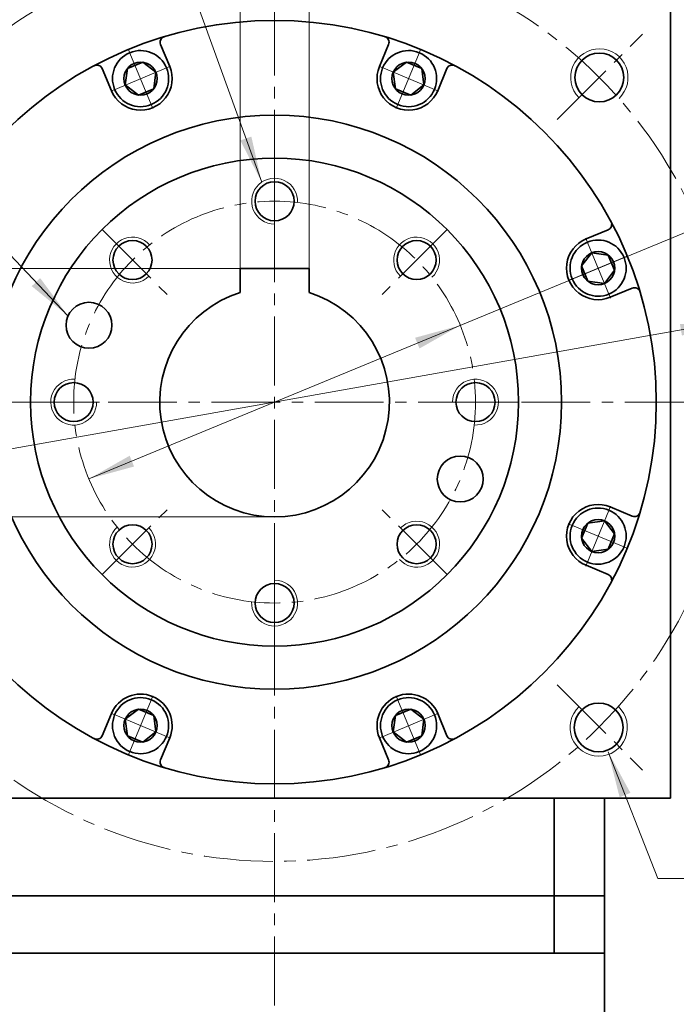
# Model space of a CAD drawing. Header units: millimetres. Extents: x 3809 to 4799, y -242 to 534.
# Tile 5 of 7: x 4331 to 4445, y 199 to 370. Entities that reach past the tile are written whole.
import ezdxf

# ---------------------------------------------------------------- set-up
doc = ezdxf.new("R2010")
doc.units = ezdxf.units.MM
doc.set_wipeout_variables(frame=1)
doc.linetypes.add('点画线', pattern=[18, 12, -2, 2, -2])
doc.layers.get('0').update_dxf_attribs({"lineweight": 35})
for name, color, linetype, lineweight in [('EB0', 7, 'Continuous', 35), ('中心线层', 1, '点画线', 18), ('尺寸线层', 3, 'Continuous', 18), ('粗实线层', 7, 'Continuous', 35)]:
    doc.layers.add(name, color=color, linetype=linetype, lineweight=lineweight)
doc.styles.add('标准', font='txt', dxfattribs={"width": 0.667})
doc.dimstyles.new('a4-1-1', dxfattribs={"dimtxt": 3, "dimasz": 3, "dimexe": 1.5, "dimexo": 0, "dimgap": 0.5, "dimtad": 1, "dimdec": 3, "dimdsep": 46, "dimtxsty": '标准', "dimblk": '_CAXARROW', "dimcen": 0, "dimdle": 6, "dimazin": 2, "dimtfac": 0.707107, "dimtdec": 3, "dimtix": 1, "dimtmove": 2, "dimatfit": 3, "dimfxl": 0, "dimfrac": 2, "dimtolj": 1, "dimarcsym": 0})
doc.dimstyles.new('a4-1-1.5', dxfattribs={"dimtxt": 4.5, "dimasz": 4.5, "dimexe": 2.25, "dimexo": 0, "dimgap": 0.75, "dimtad": 1, "dimdec": 3, "dimdsep": 46, "dimtxsty": '标准', "dimblk": '_CAXARROW', "dimcen": 0, "dimdle": 9, "dimazin": 2, "dimtfac": 0.707107, "dimtdec": 3, "dimtix": 1, "dimtmove": 2, "dimatfit": 3, "dimfxl": 0, "dimfrac": 2, "dimtolj": 1, "dimarcsym": 0})
doc.dimstyles.new('标准', dxfattribs={"dimtxt": 3.5, "dimasz": 4, "dimexe": 2, "dimexo": 0, "dimtad": 1, "dimdsep": 46, "dimtxsty": '标准', "dimblk": '_CAXARROW', "dimcen": 0, "dimdle": 8, "dimazin": 2, "dimtfac": 0.707107, "dimtdec": 3, "dimtmove": 2, "dimatfit": 3, "dimfxl": 0, "dimfrac": 2, "dimtolj": 1, "dimarcsym": 0})

# ---------------------------------------------------------------- blocks, each defined once
blk = doc.blocks.new('*X19')
at = {"layer": '尺寸线层', "linetype": 'Continuous'}
for points in [[(4453.99, 317.72), (4446.19, 315.3), (4445.84, 317.3)], [(4296.46, 289.7), (4304.61, 290.12), (4304.26, 292.11)]]:
    blk.add_hatch(color=0, dxfattribs=at).paths.add_polyline_path(points, flags=0)
at = {"layer": '尺寸线层', "color": 0, "linetype": 'Continuous'}
blk.add_line((4475.5, 321.54), (4296.46, 289.7), dxfattribs=at)
at = {"layer": '尺寸线层', "color": 0, "insert": (4465.8, 325.62), "char_height": 8.1, "width": 35.3599, "attachment_point": 5, "rotation": 10.0864, "line_spacing_factor": 1.15057, "style": '标准'}
blk.add_mtext('\\T1.1;%%C160', dxfattribs=at)
blk = doc.blocks.new('_CAXARROW')
blk.add_hatch(color=0).paths.add_polyline_path([(0, 0), (-1, 0.125), (-1, -0.125)], flags=0)
blk = doc.blocks.new('*X23')
at = {"layer": '尺寸线层', "linetype": 'Continuous'}
blk.add_hatch(color=0, dxfattribs=at).paths.add_polyline_path([(-9.87, 22.08), (-5.97, 14.91), (-7.86, 14.17)], flags=0)
at = {"layer": '尺寸线层', "color": 0, "linetype": 'Continuous'}
blk.add_line((-9.87, 22.08), (-1.21, 0), dxfattribs=at)
at = {"layer": '尺寸线层', "color": 0}
for p, q in [((-1.21, 0), (0, 0)), ((0, 0), (35.32, 0)), ((0, 0), (0, 0))]:
    blk.add_line(p, q, dxfattribs=at)
at = {"layer": '尺寸线层', "color": 0, "insert": (4.05, 1.62), "char_height": 8.1, "width": 62.5311, "attachment_point": 7, "line_spacing_factor": 1.15057, "style": '标准'}
blk.add_mtext('\\T1.1;4-M10X18', dxfattribs=at)
blk = doc.blocks.new('*X24')
at = {"layer": '尺寸线层', "linetype": 'Continuous'}
blk.add_hatch(color=0, dxfattribs=at).paths.add_polyline_path([(14.99, -35.43), (11.28, -28.15), (13.19, -27.47)], flags=0)
at = {"layer": '尺寸线层', "color": 0}
for p, q in [((0, 0), (-31.15, 0)), ((2.19, 0), (0, 0)), ((0, 0), (0, 0))]:
    blk.add_line(p, q, dxfattribs=at)
at = {"layer": '尺寸线层', "color": 0, "linetype": 'Continuous'}
blk.add_line((14.99, -35.43), (2.19, 0), dxfattribs=at)
at = {"layer": '尺寸线层', "color": 0, "insert": (-4.05, 1.62), "char_height": 8.1, "width": 54.1905, "attachment_point": 9, "line_spacing_factor": 1.15057, "style": '标准'}
blk.add_mtext('\\T1.1;8-M8x14', dxfattribs=at)
blk = doc.blocks.new('*X28')
at = {"layer": '中心线层', "linetype": '点画线', "lineweight": 18}
for p, q in [((0, -5.64), (0, 5.64)), ((-5.64, 0), (5.64, 0))]:
    blk.add_line(p, q, dxfattribs=at)
at = {"layer": '粗实线层'}
for p, q in [((-2.89, 0), (-1.44, 2.5)), ((-1.44, 2.5), (1.44, 2.5)), ((2.89, 0), (1.44, 2.5)), ((2.89, 0), (1.44, 2.5)), ((-2.89, 0), (-1.44, -2.5)), ((2.89, 0), (1.44, -2.5)), ((-1.44, -2.5), (1.44, -2.5))]:
    blk.add_line(p, q, dxfattribs=at)
blk.add_circle((0, 0), 2.89, dxfattribs=at)
for start, end in [(0, 180), (180, 360)]:
    blk.add_arc((0, 0), 4.89, start, end, dxfattribs=at)
blk = doc.blocks.new('*X29')
at = {"layer": '尺寸线层', "linetype": 'Continuous'}
for points in [[(4407.57, 317.08), (4400.47, 313.05), (4399.7, 314.92)], [(4342.88, 290.34), (4350.75, 292.49), (4349.98, 294.37)]]:
    blk.add_hatch(color=0, dxfattribs=at).paths.add_polyline_path(points, flags=0)
at = {"layer": '尺寸线层', "color": 0, "linetype": 'Continuous'}
blk.add_line((4465.29, 340.94), (4342.88, 290.34), dxfattribs=at)
at = {"layer": '尺寸线层', "color": 0, "insert": (4456.84, 343.63), "char_height": 8.1, "width": 27.1362, "attachment_point": 5, "rotation": 22.4595, "line_spacing_factor": 1.15057, "style": '标准'}
blk.add_mtext('\\T1.1;%%C70', dxfattribs=at)
blk = doc.blocks.new('*X30')
at = {"layer": '尺寸线层', "linetype": 'Continuous'}
blk.add_hatch(color=0, dxfattribs=at).paths.add_polyline_path([(34.91, -28.7), (28.6, -23.53), (30.07, -22.13)], flags=0)
at = {"layer": '尺寸线层', "color": 0}
for p, q in [((0, 0), (-30.83, 0)), ((7.62, 0), (0, 0)), ((0, 0), (0, 0))]:
    blk.add_line(p, q, dxfattribs=at)
at = {"layer": '尺寸线层', "color": 0, "linetype": 'Continuous'}
blk.add_line((34.91, -28.7), (7.62, 0), dxfattribs=at)
at = {"layer": '尺寸线层', "color": 0, "insert": (-4.05, 1.62), "char_height": 8.1, "width": 53.5597, "attachment_point": 9, "line_spacing_factor": 1.15057, "style": '标准'}
blk.add_mtext('\\T1.1;2-%%C8H7', dxfattribs=at)
blk = doc.blocks.new('*X32')
at = {"layer": '尺寸线层', "color": 0, "char_height": 6, "attachment_point": 1, "line_spacing_factor": 1.15057, "style": '标准'}
for s, insert, width in [('\\T1.1;12', (4361.97, 396.38), 106.028), ('\\T1.1;%%P0.013', (4369.02, 396.38), 83.0685)]:
    blk.add_mtext(s, dxfattribs=dict(at, insert=insert, width=width))
blk = doc.blocks.new('*X31')
at = {"layer": '尺寸线层', "linetype": 'Continuous'}
for points in [[(4369.23, 388.22), (4363.23, 387.47), (4363.23, 388.97)], [(4381.23, 388.22), (4387.23, 387.47), (4387.23, 388.97)]]:
    blk.add_hatch(color=0, dxfattribs=at).paths.add_polyline_path(points, flags=0)
at = {"layer": '尺寸线层', "color": 0, "linetype": 'Continuous'}
for p, q in [((4369.23, 327.01), (4369.23, 391.22)), ((4381.23, 327.01), (4381.23, 391.22)), ((4393.23, 388.22), (4357.23, 388.22))]:
    blk.add_line(p, q, dxfattribs=at)
at = {"layer": '尺寸线层', "color": 0}
blk.add_blockref('*X32', (0, 0), dxfattribs=at)
blk = doc.blocks.new('*X33')
at = {"layer": '尺寸线层', "linetype": 'Continuous'}
for points in [[(4288.66, 327.01), (4289.68, 318.91), (4287.65, 318.91)], [(4288.66, 283.71), (4289.68, 291.81), (4287.65, 291.81)]]:
    blk.add_hatch(color=0, dxfattribs=at).paths.add_polyline_path(points, flags=0)
at = {"layer": '尺寸线层', "color": 0, "linetype": 'Continuous'}
for p, q in [((4369.23, 327.01), (4284.61, 327.01)), ((4288.66, 327.01), (4288.66, 283.71)), ((4375.23, 283.71), (4284.61, 283.71))]:
    blk.add_line(p, q, dxfattribs=at)
at = {"layer": '尺寸线层', "color": 0, "insert": (4283.31, 305.36), "char_height": 8.1, "width": 29.9864, "attachment_point": 5, "rotation": 90, "line_spacing_factor": 1.15057, "style": '标准'}
blk.add_mtext('\\T1.1;43.3', dxfattribs=at)
blk = doc.blocks.new('*X47')
at = {"layer": '尺寸线层', "linetype": 'Continuous'}
for points in [[(4534.41, 372.71), (4533.91, 368.71), (4534.91, 368.71)], [(4534.41, 56.71), (4533.91, 60.71), (4534.91, 60.71)]]:
    blk.add_hatch(color=0, dxfattribs=at).paths.add_polyline_path(points, flags=0)
at = {"layer": '尺寸线层', "color": 0, "linetype": 'Continuous'}
for p, q in [((4444.23, 372.71), (4536.41, 372.71)), ((4534.41, 56.71), (4534.41, 372.71)), ((4440.23, 56.71), (4536.41, 56.71))]:
    blk.add_line(p, q, dxfattribs=at)
at = {"layer": '尺寸线层', "color": 0, "insert": (4530.57, 214.71), "char_height": 6.5, "width": 16.7139, "attachment_point": 5, "rotation": 90, "line_spacing_factor": 1.15057, "style": '标准'}
blk.add_mtext('\\T1.1;316', dxfattribs=at)
blk = doc.blocks.new('*X48')
at = {"layer": '尺寸线层', "linetype": 'Continuous'}
for points in [[(4491.51, 303.71), (4492.01, 299.71), (4491.01, 299.71)], [(4491.51, 56.71), (4492.01, 60.71), (4491.01, 60.71)]]:
    blk.add_hatch(color=0, dxfattribs=at).paths.add_polyline_path(points, flags=0)
at = {"layer": '尺寸线层', "color": 0, "linetype": 'Continuous'}
for p, q in [((4458.23, 303.71), (4493.51, 303.71)), ((4491.51, 303.71), (4491.51, 56.71)), ((4440.23, 56.71), (4493.51, 56.71))]:
    blk.add_line(p, q, dxfattribs=at)
at = {"layer": '尺寸线层', "color": 0, "insert": (4487.67, 180.21), "char_height": 6.5, "width": 17.1826, "attachment_point": 5, "rotation": 90, "line_spacing_factor": 1.15057, "style": '标准'}
blk.add_mtext('\\T1.1;247', dxfattribs=at)

msp = doc.modelspace()

# ---------------------------------------------------------------- linework, layer by layer
at = {"color": 4, "linetype": 'Continuous', "lineweight": 35}
for centre in [(4342.8901, 317.1003), (4407.5617, 290.3125)]:
    msp.add_circle(centre, 4, dxfattribs=at)
at = {"color": 7, "linetype": 'Continuous', "lineweight": 15}
for centre, radius, start, end in [((4431.8042, 360.2651), 5, 313.199268, 224.840844), ((4375.2259, 338.7064), 4, 356.724171, 270), ((4350.4771, 328.4552), 4, 41.724171, 315), ((4399.9746, 328.4552), 4, 311.724171, 225), ((4340.2259, 303.7064), 4, 86.724171, 360), ((4410.2259, 303.7064), 4, 266.724171, 180), ((4350.4771, 278.9577), 4, 131.724171, 45), ((4399.9746, 278.9577), 4, 221.724171, 135), ((4375.2259, 268.7064), 4, 176.724171, 90), ((4431.6863, 247.03), 5, 133.249021, 46.681365)]:
    msp.add_arc(centre, radius, start, end, dxfattribs=at)
at = {"layer": 'EB0'}
for p, q in [((4432.7259, 217.7064), (4317.7259, 217.7064)), ((4432.7259, 217.7064), (4432.7259, 182.0518)), ((4432.7259, 207.7064), (4317.7259, 207.7064))]:
    msp.add_line(p, q, dxfattribs=at)
at = {"layer": '中心线层'}
for p, q in [((4375.2259, 36.6072), (4375.2259, 386.7064)), ((4424.4662, 352.9468), (4439.3226, 367.8032)), ((4375.2259, 346.2064), (4375.2259, 329.0355)), ((4345.1738, 333.7585), (4357.3155, 321.6168)), ((4405.2779, 333.7585), (4393.1362, 321.6168)), ((4292.2259, 303.7064), (4458.2259, 303.7064)), ((4332.7259, 303.7064), (4349.8968, 303.7064)), ((4417.7259, 303.7064), (4400.5549, 303.7064)), ((4345.1738, 273.6544), (4357.3155, 285.7961)), ((4405.2779, 273.6544), (4393.1362, 285.7961)), ((4375.2259, 261.2064), (4375.2259, 278.3774)), ((4424.4662, 254.4661), (4439.3226, 239.6097))]:
    msp.add_line(p, q, dxfattribs=at)
for radius in [80, 35]:
    msp.add_circle((4375.2259, 303.7064), radius, dxfattribs=at)
at = {"layer": '粗实线层'}
for p, q in [((4444.2259, 234.7064), (4444.2259, 372.7064)), ((4356.9635, 362.1678), (4355.3652, 366.0266)), ((4393.4882, 362.1678), (4395.0866, 366.0266)), ((4346.8009, 357.9583), (4345.2025, 361.8171)), ((4403.6509, 357.9583), (4405.2493, 361.8171)), ((4429.4778, 332.1315), (4433.3365, 333.7298)), ((4381.2259, 327.0064), (4369.2259, 327.0064)), ((4369.2259, 327.0064), (4369.2259, 322.7852)), ((4381.2259, 327.0064), (4381.2259, 322.7852)), ((4433.6873, 321.9688), (4437.546, 323.5671)), ((4433.6873, 285.4441), (4437.546, 283.8457)), ((4429.4778, 275.2814), (4433.3365, 273.6831)), ((4346.8009, 249.4545), (4345.2025, 245.5958)), ((4403.6509, 249.4545), (4405.2493, 245.5958)), ((4356.9635, 245.245), (4355.3652, 241.3863)), ((4393.4882, 245.245), (4395.0866, 241.3863)), ((4306.2259, 234.7064), (4444.2259, 234.7064)), ((4423.9603, 217.7064), (4423.9603, 234.7064)), ((4432.7259, 217.7064), (4432.7259, 234.7064)), ((4423.9603, 217.7064), (4423.9603, 207.7064))]:
    msp.add_line(p, q, dxfattribs=at)
for centre, radius in [((4375.2259, 303.7064), 66.5), ((4431.8042, 360.2651), 4.25), ((4375.2259, 303.7064), 50), ((4375.2259, 303.7064), 42.5), ((4375.2259, 338.7064), 3.4), ((4350.4771, 328.4552), 3.4), ((4399.9746, 328.4552), 3.4), ((4340.2259, 303.7064), 3.4), ((4410.2259, 303.7064), 3.4), ((4350.4771, 278.9577), 3.4), ((4399.9746, 278.9577), 3.4), ((4375.2259, 268.7064), 3.4), ((4431.6863, 247.03), 4.25)]:
    msp.add_circle(centre, radius, dxfattribs=at)
for centre, radius, start, end in [((4356.2891, 366.4093), 1, 106.804715, 202.50003), ((4394.1627, 366.4093), 1, 337.49997, 73.195285), ((4344.2786, 361.4344), 1, 22.49997, 118.195285), ((4351.8822, 360.0631), 5.5, 202.5, 22.5), ((4398.5696, 360.0631), 5.5, 157.5, 337.5), ((4406.1731, 361.4344), 1, 61.804715, 157.50003), ((4432.9538, 334.6537), 1, 292.49997, 28.195285), ((4431.5825, 327.0501), 5.5, 112.5, 292.5), ((4375.2259, 303.7064), 20, 107.457603, 72.542397), ((4437.9287, 322.6432), 1, 16.804715, 112.50003), ((4431.5825, 280.3627), 5.5, 67.5, 247.5), ((4437.9287, 284.7696), 1, 247.49997, 343.195285), ((4432.9538, 272.7592), 1, 331.804715, 67.50003), ((4351.8822, 247.3498), 5.5, 337.5, 157.5), ((4398.5696, 247.3498), 5.5, 22.5, 202.5), ((4344.2786, 245.9785), 1, 241.804715, 337.50003), ((4406.1731, 245.9785), 1, 202.49997, 298.195285), ((4356.2891, 241.0036), 1, 157.49997, 253.195285), ((4394.1627, 241.0036), 1, 286.804715, 22.50003)]:
    msp.add_arc(centre, radius, start, end, dxfattribs=at)

# ---------------------------------------------------------------- block references
at = {"layer": '尺寸线层'}
for name, p in [('*X24', (4357.9903, 377.4424)), ('*X30', (4304.3255, 347.4367)), ('*X23', (4443.1891, 220.7248))]:
    msp.add_blockref(name, p, dxfattribs=at)

# ---------------------------------------------------------------- dimensions: what is measured, and where the dimension line sits
for base, p1, p2, angle, dimstyle, override, picture, middle in [((4534.4083, 372.7064), (4440.2305, 56.7064), (4444.2259, 372.7064), 90, '标准', {"dimtxt": 6.5, "dimsah": 1, "dimtfill": 1, "dimtzin": 8, "dimarcsym": 0}, '*X47', (4530.5684, 214.7064)), ((4288.6641, 283.7064), (4369.2259, 327.0064), (4375.2259, 283.7064), 270, 'a4-1-1.5', {"dimsah": 1, "dimtfill": 1, "dimtzin": 8}, '*X33', (4283.3078, 305.3564)), ((4491.5124, 56.7064), (4458.2259, 303.7064), (4440.2305, 56.7064), 90, '标准', {"dimtxt": 6.5, "dimsah": 1, "dimtfill": 1, "dimtzin": 8, "dimarcsym": 0}, '*X48', (4487.6725, 180.2064))]:
    dim = msp.add_linear_dim(base=base, p1=p1, p2=p2, angle=angle, dimstyle=dimstyle, override=override, dxfattribs=at)
    dim.commit()
    dim.dimension.update_dxf_attribs({"geometry": picture, "text_midpoint": middle})
dim = msp.add_diameter_dim_2p(p1=(4296.4623, 289.6958), p2=(4453.9895, 317.7171), dimstyle='a4-1-1.5', override={"dimpost": '%%C<>', "dimsah": 1, "dimtfill": 1, "dimtzin": 8}, dxfattribs=at)
dim.commit()
dim.dimension.update_dxf_attribs({"geometry": '*X19', "text_midpoint": (4466.797, 319.9953), "dimtype": 163})

# ---------------------------------------------------------------- next in the draw order: wipeouts: each hides what was drawn before it
for points in [[(4356.4, 361.9344), (4356.3894, 361.9598), (4356.3786, 361.9851), (4356.3678, 362.0103), (4356.3568, 362.0355), (4356.3456, 362.0606), (4356.3343, 362.0856), (4356.3229, 362.1106), (4356.3113, 362.1355), (4356.2996, 362.1604), (4356.2877, 362.1852), (4356.2757, 362.2099), (4356.2636, 362.2345), (4356.2513, 362.2591), (4356.2389, 362.2836), (4356.2264, 362.3081), (4356.2137, 362.3325), (4356.2009, 362.3568), (4356.1879, 362.381), (4356.1748, 362.4051), (4356.1616, 362.4292), (4356.1482, 362.4532), (4356.1347, 362.4772), (4356.1211, 362.501), (4356.1074, 362.5248), (4356.0935, 362.5485), (4356.0794, 362.5721), (4356.0653, 362.5957), (4356.051, 362.6191), (4356.0365, 362.6425), (4356.022, 362.6658), (4356.022, 362.6658), (4355.8958, 362.8564), (4355.7609, 363.0409), (4355.6176, 363.2189), (4355.466, 363.39), (4355.3067, 363.5538), (4355.1398, 363.71), (4354.9659, 363.8582), (4354.7852, 363.9981), (4354.5982, 364.1295), (4354.4052, 364.2519), (4354.2067, 364.3652), (4354.0032, 364.4692), (4353.795, 364.5634), (4353.5826, 364.6479), (4353.3665, 364.7223), (4353.1472, 364.7866), (4352.9251, 364.8406), (4352.7008, 364.8841), (4352.4746, 364.9171), (4352.2472, 364.9394), (4352.0189, 364.9512), (4351.7904, 364.9522), (4351.5621, 364.9426), (4351.3344, 364.9223), (4351.108, 364.8914), (4350.8832, 364.85), (4350.6607, 364.7981), (4350.4408, 364.7358), (4350.224, 364.6634), (4350.0109, 364.5809), (4350.0109, 364.5809), (4349.8018, 364.4885), (4349.5973, 364.3864), (4349.3978, 364.275), (4349.2037, 364.1543), (4349.0155, 364.0247), (4348.8335, 363.8864), (4348.6582, 363.7398), (4348.4899, 363.5851), (4348.3291, 363.4228), (4348.176, 363.2531), (4348.031, 363.0764), (4347.8944, 362.8932), (4347.7665, 362.7038), (4347.6476, 362.5086), (4347.538, 362.3081), (4347.4378, 362.1027), (4347.3474, 361.8928), (4347.2669, 361.6789), (4347.1964, 361.4615), (4347.1362, 361.241), (4347.0863, 361.018), (4347.0469, 360.7928), (4347.0181, 360.5661), (4346.9999, 360.3383), (4346.9924, 360.1099), (4346.9956, 359.8814), (4347.0094, 359.6533), (4347.0339, 359.426), (4347.0689, 359.2002), (4347.1145, 358.9762), (4347.1145, 358.9762), (4347.1207, 358.9495), (4347.127, 358.9227), (4347.1335, 358.896), (4347.1401, 358.8694), (4347.1469, 358.8427), (4347.1538, 358.8161), (4347.1609, 358.7896), (4347.1682, 358.7631), (4347.1755, 358.7366), (4347.1831, 358.7102), (4347.1907, 358.6838), (4347.1986, 358.6575), (4347.2065, 358.6312), (4347.2147, 358.6049), (4347.2229, 358.5787), (4347.2313, 358.5526), (4347.2399, 358.5265), (4347.2486, 358.5004), (4347.2575, 358.4744), (4347.2665, 358.4484), (4347.2756, 358.4225), (4347.2849, 358.3967), (4347.2943, 358.3709), (4347.3039, 358.3451), (4347.3136, 358.3194), (4347.3235, 358.2938), (4347.3335, 358.2682), (4347.3437, 358.2426), (4347.354, 358.2172), (4347.3644, 358.1918), (4347.3644, 358.1918), (4347.4685, 357.9579), (4347.5848, 357.7298), (4347.7128, 357.5081), (4347.8522, 357.2934), (4348.0027, 357.0862), (4348.1638, 356.8873), (4348.3351, 356.697), (4348.5161, 356.516), (4348.7064, 356.3447), (4348.9053, 356.1836), (4349.1125, 356.0331), (4349.3272, 355.8937), (4349.5489, 355.7657), (4349.777, 355.6494), (4350.0109, 355.5453), (4350.2499, 355.4536), (4350.4934, 355.3745), (4350.7406, 355.3082), (4350.9911, 355.255), (4351.2439, 355.2149), (4351.4985, 355.1882), (4351.7542, 355.1748), (4352.0102, 355.1748), (4352.2659, 355.1882), (4352.5205, 355.2149), (4352.7733, 355.255), (4353.0237, 355.3082), (4353.271, 355.3745), (4353.5145, 355.4536), (4353.7535, 355.5453), (4353.7535, 355.5453), (4353.9874, 355.6494), (4354.2155, 355.7657), (4354.4372, 355.8937), (4354.6519, 356.0331), (4354.859, 356.1836), (4355.058, 356.3447), (4355.2482, 356.516), (4355.4293, 356.697), (4355.6006, 356.8873), (4355.7617, 357.0862), (4355.9122, 357.2934), (4356.0516, 357.5081), (4356.1796, 357.7298), (4356.2958, 357.9579), (4356.4, 358.1918), (4356.4917, 358.4308), (4356.5708, 358.6742), (4356.6371, 358.9215), (4356.6903, 359.1719), (4356.7304, 359.4248), (4356.7571, 359.6794), (4356.7705, 359.9351), (4356.7705, 360.1911), (4356.7571, 360.4467), (4356.7304, 360.7014), (4356.6903, 360.9542), (4356.6371, 361.2046), (4356.5708, 361.4519), (4356.4917, 361.6954)], [(4403.0873, 358.1918), (4403.0978, 358.2172), (4403.1081, 358.2426), (4403.1182, 358.2682), (4403.1283, 358.2938), (4403.1381, 358.3194), (4403.1478, 358.3451), (4403.1574, 358.3709), (4403.1669, 358.3967), (4403.1762, 358.4225), (4403.1853, 358.4484), (4403.1943, 358.4744), (4403.2032, 358.5004), (4403.2119, 358.5265), (4403.2204, 358.5526), (4403.2288, 358.5787), (4403.2371, 358.6049), (4403.2452, 358.6312), (4403.2532, 358.6575), (4403.261, 358.6838), (4403.2687, 358.7102), (4403.2762, 358.7366), (4403.2836, 358.7631), (4403.2908, 358.7896), (4403.2979, 358.8161), (4403.3048, 358.8427), (4403.3116, 358.8694), (4403.3183, 358.896), (4403.3247, 358.9227), (4403.3311, 358.9495), (4403.3373, 358.9762), (4403.3373, 358.9762), (4403.3828, 359.2002), (4403.4179, 359.426), (4403.4424, 359.6533), (4403.4562, 359.8814), (4403.4593, 360.1099), (4403.4518, 360.3383), (4403.4336, 360.5661), (4403.4048, 360.7928), (4403.3654, 361.018), (4403.3156, 361.241), (4403.2554, 361.4615), (4403.1849, 361.6789), (4403.1044, 361.8928), (4403.0139, 362.1027), (4402.9138, 362.3081), (4402.8041, 362.5086), (4402.6852, 362.7038), (4402.5574, 362.8932), (4402.4208, 363.0764), (4402.2758, 363.2531), (4402.1227, 363.4228), (4401.9618, 363.5851), (4401.7935, 363.7398), (4401.6182, 363.8864), (4401.4363, 364.0247), (4401.248, 364.1543), (4401.0539, 364.275), (4400.8544, 364.3864), (4400.6499, 364.4885), (4400.4409, 364.5809), (4400.4409, 364.5809), (4400.2278, 364.6634), (4400.011, 364.7358), (4399.7911, 364.7981), (4399.5685, 364.85), (4399.3438, 364.8914), (4399.1173, 364.9223), (4398.8897, 364.9426), (4398.6614, 364.9522), (4398.4328, 364.9512), (4398.2046, 364.9394), (4397.9771, 364.9171), (4397.751, 364.8841), (4397.5266, 364.8406), (4397.3045, 364.7866), (4397.0852, 364.7223), (4396.8691, 364.6479), (4396.6568, 364.5634), (4396.4486, 364.4692), (4396.245, 364.3652), (4396.0466, 364.2519), (4395.8536, 364.1295), (4395.6666, 363.9981), (4395.4859, 363.8582), (4395.3119, 363.71), (4395.1451, 363.5538), (4394.9857, 363.39), (4394.8342, 363.2189), (4394.6908, 363.0409), (4394.5559, 362.8564), (4394.4298, 362.6658), (4394.4298, 362.6658), (4394.4152, 362.6425), (4394.4008, 362.6191), (4394.3865, 362.5957), (4394.3723, 362.5721), (4394.3583, 362.5485), (4394.3444, 362.5248), (4394.3306, 362.501), (4394.317, 362.4772), (4394.3035, 362.4532), (4394.2901, 362.4292), (4394.2769, 362.4051), (4394.2638, 362.381), (4394.2509, 362.3568), (4394.2381, 362.3325), (4394.2254, 362.3081), (4394.2128, 362.2836), (4394.2004, 362.2591), (4394.1881, 362.2345), (4394.176, 362.2099), (4394.164, 362.1852), (4394.1522, 362.1604), (4394.1405, 362.1355), (4394.1289, 362.1106), (4394.1174, 362.0856), (4394.1061, 362.0606), (4394.095, 362.0355), (4394.084, 362.0103), (4394.0731, 361.9851), (4394.0624, 361.9598), (4394.0518, 361.9344), (4394.0518, 361.9344), (4393.9601, 361.6954), (4393.8809, 361.4519), (4393.8147, 361.2046), (4393.7615, 360.9542), (4393.7214, 360.7014), (4393.6946, 360.4467), (4393.6812, 360.1911), (4393.6812, 359.9351), (4393.6946, 359.6794), (4393.7214, 359.4248), (4393.7615, 359.1719), (4393.8147, 358.9215), (4393.8809, 358.6742), (4393.9601, 358.4308), (4394.0518, 358.1918), (4394.1559, 357.9579), (4394.2722, 357.7298), (4394.4002, 357.5081), (4394.5396, 357.2934), (4394.6901, 357.0862), (4394.8512, 356.8873), (4395.0225, 356.697), (4395.2035, 356.516), (4395.3938, 356.3447), (4395.5927, 356.1836), (4395.7998, 356.0331), (4396.0145, 355.8937), (4396.2363, 355.7657), (4396.4644, 355.6494), (4396.6982, 355.5453), (4396.6982, 355.5453), (4396.9373, 355.4536), (4397.1807, 355.3745), (4397.428, 355.3082), (4397.6784, 355.255), (4397.9313, 355.2149), (4398.1859, 355.1882), (4398.4416, 355.1748), (4398.6976, 355.1748), (4398.9532, 355.1882), (4399.2078, 355.2149), (4399.4607, 355.255), (4399.7111, 355.3082), (4399.9584, 355.3745), (4400.2019, 355.4536), (4400.4409, 355.5453), (4400.6748, 355.6494), (4400.9029, 355.7657), (4401.1246, 355.8937), (4401.3393, 356.0331), (4401.5464, 356.1836), (4401.7454, 356.3447), (4401.9356, 356.516), (4402.1166, 356.697), (4402.288, 356.8873), (4402.4491, 357.0862), (4402.5995, 357.2934), (4402.739, 357.5081), (4402.867, 357.7298), (4402.9832, 357.9579)], [(4433.4539, 322.5323), (4433.4792, 322.5429), (4433.5045, 322.5537), (4433.5297, 322.5645), (4433.5549, 322.5755), (4433.58, 322.5867), (4433.6051, 322.598), (4433.6301, 322.6094), (4433.655, 322.621), (4433.6798, 322.6327), (4433.7046, 322.6446), (4433.7293, 322.6566), (4433.754, 322.6687), (4433.7786, 322.681), (4433.8031, 322.6934), (4433.8275, 322.7059), (4433.8519, 322.7186), (4433.8762, 322.7314), (4433.9004, 322.7444), (4433.9246, 322.7575), (4433.9487, 322.7707), (4433.9727, 322.7841), (4433.9966, 322.7976), (4434.0205, 322.8112), (4434.0443, 322.825), (4434.068, 322.8389), (4434.0916, 322.8529), (4434.1151, 322.8671), (4434.1386, 322.8813), (4434.162, 322.8958), (4434.1853, 322.9103), (4434.1853, 322.9103), (4434.3759, 323.0365), (4434.5603, 323.1714), (4434.7383, 323.3147), (4434.9094, 323.4663), (4435.0732, 323.6256), (4435.2294, 323.7925), (4435.3776, 323.9664), (4435.5176, 324.1471), (4435.6489, 324.3341), (4435.7714, 324.5271), (4435.8847, 324.7256), (4435.9886, 324.9291), (4436.0829, 325.1373), (4436.1674, 325.3497), (4436.2418, 325.5658), (4436.3061, 325.7851), (4436.36, 326.0072), (4436.4035, 326.2315), (4436.4365, 326.4577), (4436.4589, 326.6851), (4436.4706, 326.9134), (4436.4717, 327.1419), (4436.462, 327.3702), (4436.4418, 327.5979), (4436.4109, 327.8243), (4436.3694, 328.0491), (4436.3175, 328.2717), (4436.2553, 328.4916), (4436.1828, 328.7083), (4436.1003, 328.9214), (4436.1003, 328.9214), (4436.0079, 329.1305), (4435.9059, 329.335), (4435.7944, 329.5345), (4435.6737, 329.7286), (4435.5441, 329.9168), (4435.4058, 330.0988), (4435.2592, 330.2741), (4435.1046, 330.4424), (4434.9422, 330.6032), (4434.7725, 330.7563), (4434.5959, 330.9013), (4434.4127, 331.0379), (4434.2232, 331.1658), (4434.0281, 331.2847), (4433.8275, 331.3943), (4433.6221, 331.4945), (4433.4122, 331.5849), (4433.1983, 331.6654), (4432.9809, 331.7359), (4432.7605, 331.7961), (4432.5374, 331.846), (4432.3123, 331.8854), (4432.0856, 331.9142), (4431.8578, 331.9324), (4431.6293, 331.9399), (4431.4008, 331.9367), (4431.1727, 331.9229), (4430.9455, 331.8984), (4430.7196, 331.8634), (4430.4957, 331.8178), (4430.4957, 331.8178), (4430.4689, 331.8116), (4430.4422, 331.8053), (4430.4155, 331.7988), (4430.3888, 331.7922), (4430.3622, 331.7854), (4430.3356, 331.7785), (4430.309, 331.7714), (4430.2825, 331.7642), (4430.2561, 331.7568), (4430.2296, 331.7492), (4430.2033, 331.7416), (4430.1769, 331.7337), (4430.1506, 331.7258), (4430.1244, 331.7177), (4430.0982, 331.7094), (4430.072, 331.701), (4430.0459, 331.6924), (4430.0199, 331.6837), (4429.9938, 331.6749), (4429.9679, 331.6659), (4429.942, 331.6567), (4429.9161, 331.6474), (4429.8903, 331.638), (4429.8646, 331.6284), (4429.8389, 331.6187), (4429.8132, 331.6088), (4429.7876, 331.5988), (4429.7621, 331.5886), (4429.7366, 331.5783), (4429.7112, 331.5679), (4429.7112, 331.5679), (4429.4773, 331.4638), (4429.2492, 331.3475), (4429.0275, 331.2195), (4428.8128, 331.0801), (4428.6057, 330.9296), (4428.4067, 330.7685), (4428.2165, 330.5972), (4428.0354, 330.4162), (4427.8641, 330.2259), (4427.703, 330.027), (4427.5526, 329.8198), (4427.4131, 329.6051), (4427.2851, 329.3834), (4427.1689, 329.1553), (4427.0648, 328.9214), (4426.973, 328.6824), (4426.8939, 328.439), (4426.8276, 328.1917), (4426.7744, 327.9412), (4426.7344, 327.6884), (4426.7076, 327.4338), (4426.6942, 327.1781), (4426.6942, 326.9221), (4426.7076, 326.6665), (4426.7344, 326.4118), (4426.7744, 326.159), (4426.8276, 325.9086), (4426.8939, 325.6613), (4426.973, 325.4178), (4427.0648, 325.1788), (4427.0648, 325.1788), (4427.1689, 324.9449), (4427.2851, 324.7168), (4427.4131, 324.4951), (4427.5526, 324.2804), (4427.703, 324.0733), (4427.8641, 323.8743), (4428.0354, 323.6841), (4428.2165, 323.503), (4428.4067, 323.3317), (4428.6057, 323.1706), (4428.8128, 323.0201), (4429.0275, 322.8807), (4429.2492, 322.7527), (4429.4773, 322.6365), (4429.7112, 322.5323), (4429.9502, 322.4406), (4430.1937, 322.3615), (4430.441, 322.2952), (4430.6914, 322.242), (4430.9443, 322.202), (4431.1989, 322.1752), (4431.4545, 322.1618), (4431.7105, 322.1618), (4431.9662, 322.1752), (4432.2208, 322.202), (4432.4737, 322.242), (4432.7241, 322.2952), (4432.9714, 322.3615), (4433.2148, 322.4406)], [(4429.7112, 275.845), (4429.7366, 275.8345), (4429.7621, 275.8242), (4429.7876, 275.8141), (4429.8132, 275.8041), (4429.8389, 275.7942), (4429.8646, 275.7845), (4429.8903, 275.7749), (4429.9161, 275.7654), (4429.942, 275.7562), (4429.9679, 275.747), (4429.9938, 275.738), (4430.0199, 275.7292), (4430.0459, 275.7204), (4430.072, 275.7119), (4430.0982, 275.7035), (4430.1244, 275.6952), (4430.1506, 275.6871), (4430.1769, 275.6791), (4430.2033, 275.6713), (4430.2296, 275.6636), (4430.2561, 275.6561), (4430.2825, 275.6487), (4430.309, 275.6415), (4430.3356, 275.6344), (4430.3622, 275.6275), (4430.3888, 275.6207), (4430.4155, 275.614), (4430.4422, 275.6076), (4430.4689, 275.6012), (4430.4957, 275.595), (4430.4957, 275.595), (4430.7196, 275.5495), (4430.9455, 275.5144), (4431.1727, 275.4899), (4431.4008, 275.4761), (4431.6293, 275.473), (4431.8578, 275.4805), (4432.0856, 275.4987), (4432.3123, 275.5275), (4432.5374, 275.5669), (4432.7605, 275.6167), (4432.9809, 275.677), (4433.1983, 275.7474), (4433.4122, 275.8279), (4433.6221, 275.9184), (4433.8275, 276.0185), (4434.0281, 276.1282), (4434.2232, 276.2471), (4434.4127, 276.375), (4434.5959, 276.5115), (4434.7725, 276.6565), (4434.9422, 276.8096), (4435.1046, 276.9705), (4435.2592, 277.1388), (4435.4058, 277.3141), (4435.5441, 277.496), (4435.6737, 277.6843), (4435.7944, 277.8784), (4435.9059, 278.0779), (4436.0079, 278.2824), (4436.1003, 278.4914), (4436.1003, 278.4914), (4436.1828, 278.7045), (4436.2553, 278.9213), (4436.3175, 279.1412), (4436.3694, 279.3638), (4436.4109, 279.5885), (4436.4418, 279.815), (4436.462, 280.0426), (4436.4717, 280.271), (4436.4706, 280.4995), (4436.4589, 280.7277), (4436.4365, 280.9552), (4436.4035, 281.1813), (4436.36, 281.4057), (4436.3061, 281.6278), (4436.2418, 281.8471), (4436.1674, 282.0632), (4436.0829, 282.2755), (4435.9886, 282.4837), (4435.8847, 282.6873), (4435.7714, 282.8857), (4435.6489, 283.0787), (4435.5176, 283.2657), (4435.3776, 283.4464), (4435.2294, 283.6204), (4435.0732, 283.7872), (4434.9094, 283.9466), (4434.7383, 284.0981), (4434.5603, 284.2415), (4434.3759, 284.3764), (4434.1853, 284.5025), (4434.1853, 284.5025), (4434.162, 284.5171), (4434.1386, 284.5315), (4434.1151, 284.5458), (4434.0916, 284.56), (4434.068, 284.574), (4434.0443, 284.5879), (4434.0205, 284.6017), (4433.9966, 284.6153), (4433.9727, 284.6288), (4433.9487, 284.6422), (4433.9246, 284.6554), (4433.9004, 284.6685), (4433.8762, 284.6814), (4433.8519, 284.6943), (4433.8275, 284.7069), (4433.8031, 284.7195), (4433.7786, 284.7319), (4433.754, 284.7442), (4433.7293, 284.7563), (4433.7046, 284.7683), (4433.6798, 284.7801), (4433.655, 284.7919), (4433.6301, 284.8034), (4433.6051, 284.8149), (4433.58, 284.8262), (4433.5549, 284.8373), (4433.5297, 284.8483), (4433.5045, 284.8592), (4433.4792, 284.8699), (4433.4539, 284.8805), (4433.4539, 284.8805), (4433.2148, 284.9723), (4432.9714, 285.0514), (4432.7241, 285.1176), (4432.4737, 285.1709), (4432.2208, 285.2109), (4431.9662, 285.2377), (4431.7105, 285.2511), (4431.4545, 285.2511), (4431.1989, 285.2377), (4430.9443, 285.2109), (4430.6914, 285.1709), (4430.441, 285.1176), (4430.1937, 285.0514), (4429.9502, 284.9723), (4429.7112, 284.8805), (4429.4773, 284.7764), (4429.2492, 284.6602), (4429.0275, 284.5321), (4428.8128, 284.3927), (4428.6057, 284.2422), (4428.4067, 284.0811), (4428.2165, 283.9098), (4428.0354, 283.7288), (4427.8641, 283.5385), (4427.703, 283.3396), (4427.5526, 283.1325), (4427.4131, 282.9178), (4427.2851, 282.696), (4427.1689, 282.4679), (4427.0648, 282.2341), (4427.0648, 282.2341), (4426.973, 281.9951), (4426.8939, 281.7516), (4426.8276, 281.5043), (4426.7744, 281.2539), (4426.7344, 281.001), (4426.7076, 280.7464), (4426.6942, 280.4907), (4426.6942, 280.2347), (4426.7076, 279.9791), (4426.7344, 279.7245), (4426.7744, 279.4716), (4426.8276, 279.2212), (4426.8939, 278.9739), (4426.973, 278.7304), (4427.0648, 278.4914), (4427.1689, 278.2575), (4427.2851, 278.0294), (4427.4131, 277.8077), (4427.5526, 277.593), (4427.703, 277.3859), (4427.8641, 277.1869), (4428.0354, 276.9967), (4428.2165, 276.8157), (4428.4067, 276.6444), (4428.6057, 276.4832), (4428.8128, 276.3328), (4429.0275, 276.1933), (4429.2492, 276.0653), (4429.4773, 275.9491)], [(4347.3644, 249.2211), (4347.354, 249.1957), (4347.3437, 249.1702), (4347.3335, 249.1447), (4347.3235, 249.1191), (4347.3136, 249.0935), (4347.3039, 249.0678), (4347.2943, 249.042), (4347.2849, 249.0162), (4347.2756, 248.9903), (4347.2665, 248.9644), (4347.2575, 248.9385), (4347.2486, 248.9125), (4347.2399, 248.8864), (4347.2313, 248.8603), (4347.2229, 248.8341), (4347.2147, 248.8079), (4347.2065, 248.7817), (4347.1986, 248.7554), (4347.1907, 248.729), (4347.1831, 248.7027), (4347.1755, 248.6762), (4347.1682, 248.6498), (4347.1609, 248.6233), (4347.1538, 248.5967), (4347.1469, 248.5701), (4347.1401, 248.5435), (4347.1335, 248.5168), (4347.127, 248.4901), (4347.1207, 248.4634), (4347.1145, 248.4366), (4347.1145, 248.4366), (4347.0689, 248.2127), (4347.0339, 247.9868), (4347.0094, 247.7596), (4346.9956, 247.5315), (4346.9924, 247.303), (4346.9999, 247.0745), (4347.0181, 246.8467), (4347.0469, 246.62), (4347.0863, 246.3949), (4347.1362, 246.1718), (4347.1964, 245.9514), (4347.2669, 245.734), (4347.3474, 245.5201), (4347.4378, 245.3102), (4347.538, 245.1048), (4347.6476, 244.9042), (4347.7665, 244.7091), (4347.8944, 244.5196), (4348.031, 244.3364), (4348.176, 244.1598), (4348.3291, 243.9901), (4348.4899, 243.8277), (4348.6582, 243.6731), (4348.8335, 243.5265), (4349.0155, 243.3882), (4349.2037, 243.2586), (4349.3978, 243.1379), (4349.5973, 243.0264), (4349.8018, 242.9244), (4350.0109, 242.832), (4350.0109, 242.832), (4350.224, 242.7495), (4350.4408, 242.6771), (4350.6607, 242.6148), (4350.8832, 242.5629), (4351.108, 242.5215), (4351.3344, 242.4906), (4351.5621, 242.4703), (4351.7904, 242.4606), (4352.0189, 242.4617), (4352.2472, 242.4734), (4352.4746, 242.4958), (4352.7008, 242.5288), (4352.9251, 242.5723), (4353.1472, 242.6262), (4353.3665, 242.6905), (4353.5826, 242.765), (4353.795, 242.8494), (4354.0032, 242.9437), (4354.2067, 243.0476), (4354.4052, 243.1609), (4354.5982, 243.2834), (4354.7852, 243.4147), (4354.9659, 243.5547), (4355.1398, 243.7029), (4355.3067, 243.8591), (4355.466, 244.0229), (4355.6176, 244.194), (4355.7609, 244.372), (4355.8958, 244.5564), (4356.022, 244.747), (4356.022, 244.747), (4356.0365, 244.7703), (4356.051, 244.7937), (4356.0653, 244.8172), (4356.0794, 244.8407), (4356.0935, 244.8643), (4356.1074, 244.888), (4356.1211, 244.9118), (4356.1347, 244.9357), (4356.1482, 244.9596), (4356.1616, 244.9836), (4356.1748, 245.0077), (4356.1879, 245.0319), (4356.2009, 245.0561), (4356.2137, 245.0804), (4356.2264, 245.1048), (4356.2389, 245.1292), (4356.2513, 245.1537), (4356.2636, 245.1783), (4356.2757, 245.203), (4356.2877, 245.2277), (4356.2996, 245.2525), (4356.3113, 245.2773), (4356.3229, 245.3023), (4356.3343, 245.3272), (4356.3456, 245.3523), (4356.3568, 245.3774), (4356.3678, 245.4026), (4356.3786, 245.4278), (4356.3894, 245.4531), (4356.4, 245.4785), (4356.4, 245.4785), (4356.4917, 245.7175), (4356.5708, 245.9609), (4356.6371, 246.2082), (4356.6903, 246.4586), (4356.7304, 246.7115), (4356.7571, 246.9661), (4356.7705, 247.2218), (4356.7705, 247.4778), (4356.7571, 247.7334), (4356.7304, 247.988), (4356.6903, 248.2409), (4356.6371, 248.4913), (4356.5708, 248.7386), (4356.4917, 248.9821), (4356.4, 249.2211), (4356.2958, 249.455), (4356.1796, 249.6831), (4356.0516, 249.9048), (4355.9122, 250.1195), (4355.7617, 250.3266), (4355.6006, 250.5256), (4355.4293, 250.7158), (4355.2482, 250.8969), (4355.058, 251.0682), (4354.859, 251.2293), (4354.6519, 251.3798), (4354.4372, 251.5192), (4354.2155, 251.6472), (4353.9874, 251.7634), (4353.7535, 251.8675), (4353.7535, 251.8675), (4353.5145, 251.9593), (4353.271, 252.0384), (4353.0237, 252.1047), (4352.7733, 252.1579), (4352.5205, 252.1979), (4352.2659, 252.2247), (4352.0102, 252.2381), (4351.7542, 252.2381), (4351.4985, 252.2247), (4351.2439, 252.1979), (4350.9911, 252.1579), (4350.7406, 252.1047), (4350.4934, 252.0384), (4350.2499, 251.9593), (4350.0109, 251.8675), (4349.777, 251.7634), (4349.5489, 251.6472), (4349.3272, 251.5192), (4349.1125, 251.3798), (4348.9053, 251.2293), (4348.7064, 251.0682), (4348.5161, 250.8969), (4348.3351, 250.7158), (4348.1638, 250.5256), (4348.0027, 250.3266), (4347.8522, 250.1195), (4347.7128, 249.9048), (4347.5848, 249.6831), (4347.4685, 249.455)], [(4394.0518, 245.4785), (4394.0624, 245.4531), (4394.0731, 245.4278), (4394.084, 245.4026), (4394.095, 245.3774), (4394.1061, 245.3523), (4394.1174, 245.3272), (4394.1289, 245.3023), (4394.1405, 245.2773), (4394.1522, 245.2525), (4394.164, 245.2277), (4394.176, 245.203), (4394.1881, 245.1783), (4394.2004, 245.1537), (4394.2128, 245.1292), (4394.2254, 245.1048), (4394.2381, 245.0804), (4394.2509, 245.0561), (4394.2638, 245.0319), (4394.2769, 245.0077), (4394.2901, 244.9836), (4394.3035, 244.9596), (4394.317, 244.9357), (4394.3306, 244.9118), (4394.3444, 244.888), (4394.3583, 244.8643), (4394.3723, 244.8407), (4394.3865, 244.8172), (4394.4008, 244.7937), (4394.4152, 244.7703), (4394.4298, 244.747), (4394.4298, 244.747), (4394.5559, 244.5564), (4394.6908, 244.372), (4394.8342, 244.194), (4394.9857, 244.0229), (4395.1451, 243.8591), (4395.3119, 243.7029), (4395.4859, 243.5547), (4395.6666, 243.4147), (4395.8536, 243.2834), (4396.0466, 243.1609), (4396.245, 243.0476), (4396.4486, 242.9437), (4396.6568, 242.8494), (4396.8691, 242.765), (4397.0852, 242.6905), (4397.3045, 242.6262), (4397.5266, 242.5723), (4397.751, 242.5288), (4397.9771, 242.4958), (4398.2046, 242.4734), (4398.4328, 242.4617), (4398.6614, 242.4606), (4398.8897, 242.4703), (4399.1173, 242.4906), (4399.3438, 242.5215), (4399.5685, 242.5629), (4399.7911, 242.6148), (4400.011, 242.6771), (4400.2278, 242.7495), (4400.4409, 242.832), (4400.4409, 242.832), (4400.6499, 242.9244), (4400.8544, 243.0264), (4401.0539, 243.1379), (4401.248, 243.2586), (4401.4363, 243.3882), (4401.6182, 243.5265), (4401.7935, 243.6731), (4401.9618, 243.8277), (4402.1227, 243.9901), (4402.2758, 244.1598), (4402.4208, 244.3364), (4402.5574, 244.5196), (4402.6852, 244.7091), (4402.8041, 244.9042), (4402.9138, 245.1048), (4403.0139, 245.3102), (4403.1044, 245.5201), (4403.1849, 245.734), (4403.2554, 245.9514), (4403.3156, 246.1718), (4403.3654, 246.3949), (4403.4048, 246.62), (4403.4336, 246.8467), (4403.4518, 247.0745), (4403.4593, 247.303), (4403.4562, 247.5315), (4403.4424, 247.7596), (4403.4179, 247.9868), (4403.3828, 248.2127), (4403.3373, 248.4366), (4403.3373, 248.4366), (4403.3311, 248.4634), (4403.3247, 248.4901), (4403.3183, 248.5168), (4403.3116, 248.5435), (4403.3048, 248.5701), (4403.2979, 248.5967), (4403.2908, 248.6233), (4403.2836, 248.6498), (4403.2762, 248.6762), (4403.2687, 248.7027), (4403.261, 248.729), (4403.2532, 248.7554), (4403.2452, 248.7817), (4403.2371, 248.8079), (4403.2288, 248.8341), (4403.2204, 248.8603), (4403.2119, 248.8864), (4403.2032, 248.9125), (4403.1943, 248.9385), (4403.1853, 248.9644), (4403.1762, 248.9903), (4403.1669, 249.0162), (4403.1574, 249.042), (4403.1478, 249.0678), (4403.1381, 249.0935), (4403.1283, 249.1191), (4403.1182, 249.1447), (4403.1081, 249.1702), (4403.0978, 249.1957), (4403.0873, 249.2211), (4403.0873, 249.2211), (4402.9832, 249.455), (4402.867, 249.6831), (4402.739, 249.9048), (4402.5995, 250.1195), (4402.4491, 250.3266), (4402.288, 250.5256), (4402.1166, 250.7158), (4401.9356, 250.8969), (4401.7454, 251.0682), (4401.5464, 251.2293), (4401.3393, 251.3798), (4401.1246, 251.5192), (4400.9029, 251.6472), (4400.6748, 251.7634), (4400.4409, 251.8675), (4400.2019, 251.9593), (4399.9584, 252.0384), (4399.7111, 252.1047), (4399.4607, 252.1579), (4399.2078, 252.1979), (4398.9532, 252.2247), (4398.6976, 252.2381), (4398.4416, 252.2381), (4398.1859, 252.2247), (4397.9313, 252.1979), (4397.6784, 252.1579), (4397.428, 252.1047), (4397.1807, 252.0384), (4396.9373, 251.9593), (4396.6982, 251.8675), (4396.6982, 251.8675), (4396.4644, 251.7634), (4396.2363, 251.6472), (4396.0145, 251.5192), (4395.7998, 251.3798), (4395.5927, 251.2293), (4395.3938, 251.0682), (4395.2035, 250.8969), (4395.0225, 250.7158), (4394.8512, 250.5256), (4394.6901, 250.3266), (4394.5396, 250.1195), (4394.4002, 249.9048), (4394.2722, 249.6831), (4394.1559, 249.455), (4394.0518, 249.2211), (4393.9601, 248.9821), (4393.8809, 248.7386), (4393.8147, 248.4913), (4393.7615, 248.2409), (4393.7214, 247.988), (4393.6946, 247.7334), (4393.6812, 247.4778), (4393.6812, 247.2218), (4393.6946, 246.9661), (4393.7214, 246.7115), (4393.7615, 246.4586), (4393.8147, 246.2082), (4393.8809, 245.9609), (4393.9601, 245.7175)]]:
    msp.add_wipeout(points).dxf.layer = '粗实线层'

# ---------------------------------------------------------------- next in the draw order: block references
at = {"layer": '粗实线层'}
for p, rotation in [((4351.8822, 360.0631), 22.5), ((4398.5696, 360.0631), 337.5000000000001), ((4431.5825, 327.0501), 292.5000000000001), ((4431.5825, 280.3627), 247.5000000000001), ((4351.8822, 247.3498), 157.5000000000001), ((4398.5696, 247.3498), 202.5)]:
    msp.add_blockref('*X28', p, dxfattribs=dict(at, rotation=rotation))

# ---------------------------------------------------------------- next in the draw order: dimensions: what is measured, and where the dimension line sits
at = {"layer": '尺寸线层'}
dim = msp.add_linear_dim(base=(4369.2259, 388.224), p1=(4381.2259, 327.0064), p2=(4369.2259, 327.0064), text='\\A1;12{\\H1x;%%P0.013}', dimstyle='a4-1-1', override={"dimsah": 1, "dimtfac": 1, "dimtfill": 1, "dimtolj": 0, "dimtzin": 8}, dxfattribs=at)
dim.commit()
dim.dimension.update_dxf_attribs({"geometry": '*X31', "text_midpoint": (4375.2259, 393.334)})
dim = msp.add_diameter_dim_2p(p1=(4342.8806, 290.3354), p2=(4407.5711, 317.0775), dimstyle='a4-1-1.5', override={"dimpost": '%%C<>', "dimsah": 1, "dimtfill": 1, "dimtzin": 8}, dxfattribs=at)
dim.commit()
dim.dimension.update_dxf_attribs({"geometry": '*X29', "text_midpoint": (4459.0192, 338.3453), "dimtype": 163})

doc.saveas('drawing.dxf')
